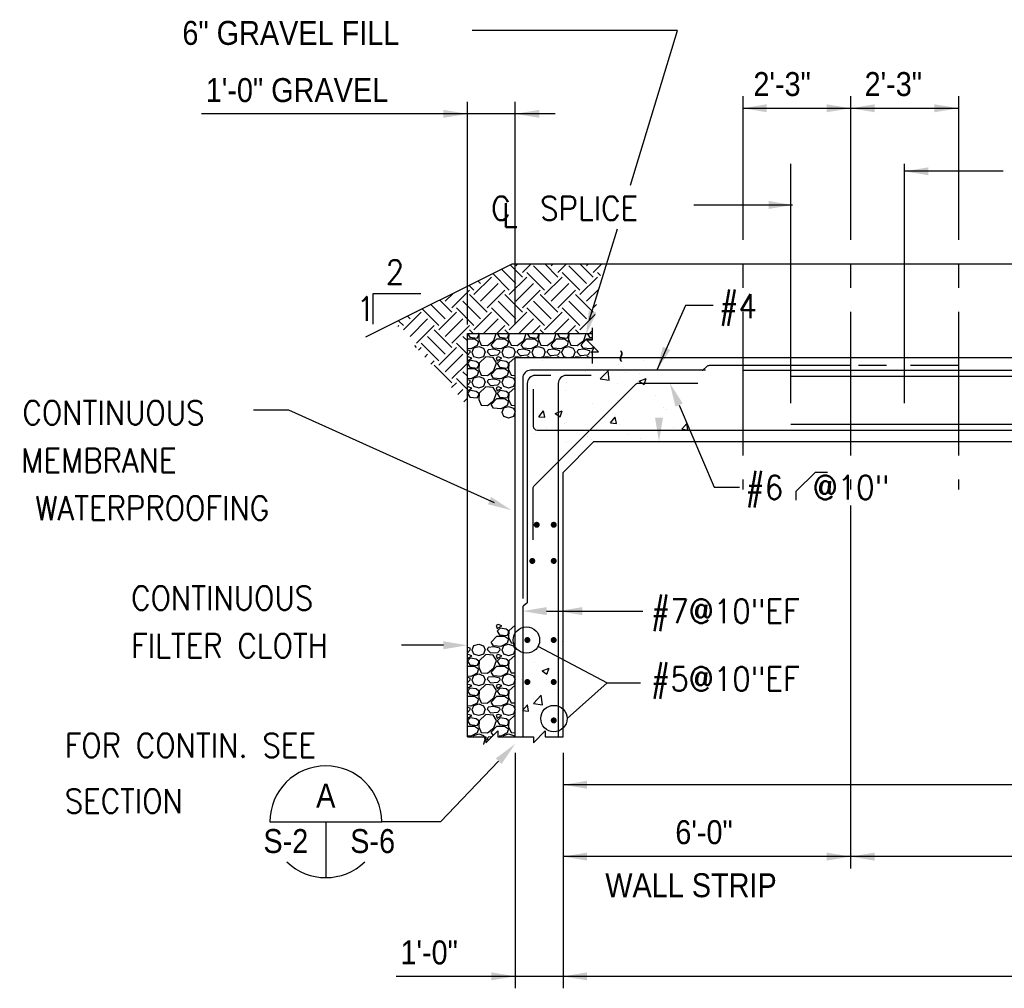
# Model space of a CAD drawing. Extents: x -132 to 3250, y 149 to 2856.
# Tile 1 of 41: x -73 to 420, y 842 to 1328. Entities that reach past the tile are written whole.
import ezdxf
from ezdxf.enums import TextEntityAlignment as Align

# ---------------------------------------------------------------- set-up
doc = ezdxf.new("R2010")
doc.units = 0
doc.header["$LTSCALE"] = 96
doc.header["$MEASUREMENT"] = 0
for name, pattern in [('CENTER', [2, 1.25, -0.25, 0.25, -0.25]), ('CENTER2', [1.125, 0.75, -0.125, 0.125, -0.125]), ('HIDDEN', [0.375, 0.25, -0.125])]:
    doc.linetypes.add(name, pattern=pattern)
doc.layers.get('0').update_dxf_attribs({"color": 2, "linetype": 'CONTINUOUS'})
for name, color, linetype in [('101', 1, 'CONTINUOUS'), ('102', 2, 'CONTINUOUS'), ('103', 3, 'CONTINUOUS'), ('104', 4, 'CONTINUOUS'), ('105', 5, 'CONTINUOUS'), ('TEXT', 2, 'CONTINUOUS')]:
    doc.layers.add(name, color=color, linetype=linetype)
doc.styles.add('1-8', font='simplex', dxfattribs={"height": 0.425197})
doc.styles.add('SX-FRAC', font='SX-FRAC.shx', dxfattribs={"width": 0.9, "height": 1.322835})

# ---------------------------------------------------------------- blocks, each defined once
blk = doc.blocks.new('*X15')
at = {"color": 0}
for p, q in [((414.36, 1779.36), (414.31, 1779.31)), ((414.31, 1779.29), (415.5, 1777.5)), ((414.31, 1776.75), (417.9, 1776.75)), ((415.5, 1777.5), (419.25, 1777.05)), ((417.9, 1776.77), (419.85, 1775.42)), ((419.25, 1777.05), (420, 1778.4)), ((420.01, 1779.29), (419.93, 1779.36)), ((419.99, 1776.31), (421.19, 1773.46)), ((420.14, 1779.36), (420, 1776.3)), ((420, 1778.4), (420, 1779.3)), ((424.35, 1773.32), (427.65, 1775.87)), ((426.3, 1773.75), (429, 1776.75)), ((427.65, 1775.85), (428.77, 1779.36)), ((429, 1776.75), (432.9, 1776.75)), ((429.36, 1779.36), (429.3, 1779.3)), ((429.3, 1779.3), (430.5, 1777.5)), ((430.5, 1777.5), (434.25, 1777.05)), ((432.9, 1776.77), (434.85, 1775.42)), ((434.25, 1777.05), (435, 1778.4)), ((435.01, 1779.29), (434.93, 1779.36)), ((434.99, 1776.31), (436.19, 1773.46)), ((435.14, 1779.36), (435, 1776.3)), ((435, 1778.4), (435, 1779.3)), ((439.35, 1773.32), (442.65, 1775.87)), ((441.3, 1773.75), (444, 1776.75)), ((442.65, 1775.85), (443.77, 1779.36)), ((444, 1776.75), (447.9, 1776.75)), ((444.36, 1779.36), (444.3, 1779.3)), ((444.3, 1779.3), (445.5, 1777.5)), ((445.5, 1777.5), (449.25, 1777.05)), ((447.9, 1776.77), (449.85, 1775.42)), ((449.25, 1777.05), (450, 1778.4)), ((450.01, 1779.29), (449.93, 1779.36)), ((449.99, 1776.31), (451.19, 1773.46)), ((450.14, 1779.36), (450, 1776.3)), ((450, 1778.4), (450, 1779.3)), ((454.35, 1773.32), (457.65, 1775.87)), ((456.3, 1773.75), (459, 1776.75)), ((457.65, 1775.85), (458.77, 1779.36)), ((459, 1776.75), (462.9, 1776.75)), ((459.36, 1779.36), (459.3, 1779.3)), ((459.3, 1779.3), (460.5, 1777.5)), ((460.5, 1777.5), (464.25, 1777.05)), ((462.9, 1776.77), (464.85, 1775.42)), ((464.25, 1777.05), (465, 1778.4)), ((465.01, 1779.29), (464.93, 1779.36)), ((464.99, 1776.31), (466.19, 1773.46)), ((465.14, 1779.36), (465, 1776.3)), ((465, 1778.4), (465, 1779.3)), ((469.35, 1773.32), (472.65, 1775.87)), ((471.3, 1773.75), (474, 1776.75)), ((472.65, 1775.85), (473.77, 1779.36)), ((474, 1776.75), (477, 1776.75)), ((474.36, 1779.36), (474.3, 1779.3)), ((474.3, 1779.3), (475.5, 1777.5)), ((475.5, 1777.5), (477, 1777.32)), ((416.09, 1771.67), (414.31, 1771.81)), ((415.65, 1770.75), (414.31, 1771.09)), ((415.8, 1770), (415.65, 1770.75)), ((419.26, 1773.29), (416.11, 1771.64)), ((416.7, 1770), (417.6, 1772.1)), ((417.6, 1772.1), (420, 1772.85)), ((419.85, 1775.4), (419.25, 1773.3)), ((420, 1772.85), (422.4, 1771.95)), ((421.19, 1773.44), (424.34, 1773.29)), ((422.4, 1771.95), (423.3, 1770)), ((424.35, 1770), (424.8, 1771.2)), ((427.66, 1771.49), (424.81, 1771.19)), ((427.36, 1771.95), (426.31, 1773.75)), ((431.09, 1771.67), (427.34, 1771.97)), ((430.65, 1770.75), (427.65, 1771.5)), ((430.8, 1770), (430.65, 1770.75)), ((434.26, 1773.29), (431.11, 1771.64)), ((431.7, 1770), (432.6, 1772.1)), ((432.6, 1772.1), (435, 1772.85)), ((434.85, 1775.4), (434.25, 1773.3)), ((435, 1772.85), (437.4, 1771.95)), ((436.19, 1773.44), (439.34, 1773.29)), ((437.4, 1771.95), (438.3, 1770)), ((439.35, 1770), (439.8, 1771.2)), ((442.66, 1771.49), (439.81, 1771.19)), ((442.36, 1771.95), (441.31, 1773.75)), ((446.09, 1771.67), (442.34, 1771.97)), ((445.65, 1770.75), (442.65, 1771.5)), ((445.8, 1770), (445.65, 1770.75)), ((449.26, 1773.29), (446.11, 1771.64)), ((446.7, 1770), (447.6, 1772.1)), ((447.6, 1772.1), (450, 1772.85)), ((449.85, 1775.4), (449.25, 1773.3)), ((450, 1772.85), (452.4, 1771.95)), ((451.19, 1773.44), (454.34, 1773.29)), ((452.4, 1771.95), (453.3, 1770)), ((454.35, 1770), (454.8, 1771.2)), ((457.66, 1771.49), (454.81, 1771.19)), ((457.36, 1771.95), (456.31, 1773.75)), ((461.09, 1771.67), (457.34, 1771.97)), ((460.65, 1770.75), (457.65, 1771.5)), ((460.8, 1770), (460.65, 1770.75)), ((464.26, 1773.29), (461.11, 1771.64)), ((461.7, 1770), (462.6, 1772.1)), ((462.6, 1772.1), (465, 1772.85)), ((464.85, 1775.4), (464.25, 1773.3)), ((465, 1772.85), (467.4, 1771.95)), ((466.19, 1773.44), (469.34, 1773.29)), ((467.4, 1771.95), (468.3, 1770)), ((469.35, 1770), (469.8, 1771.2)), ((472.66, 1771.49), (469.81, 1771.19)), ((472.36, 1771.95), (471.31, 1773.75)), ((476.09, 1771.67), (472.34, 1771.97)), ((475.65, 1770.75), (472.65, 1771.5)), ((475.8, 1770), (475.65, 1770.75)), ((477.76, 1772.5), (476.11, 1771.64)), ((476.7, 1770), (477.6, 1772.1)), ((477.6, 1772.1), (478.03, 1772.23)), ((414.44, 1768.51), (414.31, 1768.49)), ((414.75, 1767.59), (414.31, 1767.4)), ((414.31, 1765.66), (416.54, 1767)), ((415.8, 1765.8), (414.31, 1764.31)), ((415.8, 1770), (414.45, 1768.5)), ((416.55, 1767), (414.75, 1767.6)), ((418.81, 1765.36), (415.81, 1765.81)), ((416.55, 1770), (417.45, 1767.9)), ((417.44, 1767.89), (419.99, 1767.14)), ((420.01, 1767.14), (422.56, 1767.89)), ((423.6, 1767.6), (420.15, 1764.45)), ((422.55, 1767.9), (423.3, 1770)), ((427.2, 1767.29), (423.6, 1767.59)), ((426, 1768.22), (424.35, 1770.02)), ((429.44, 1768.51), (425.99, 1768.21)), ((428.86, 1764.6), (427.21, 1767.3)), ((429.75, 1767.59), (428.7, 1767.14)), ((428.7, 1767.15), (429.3, 1765.65)), ((429.29, 1765.65), (431.54, 1767)), ((430.8, 1765.8), (429.3, 1764.3)), ((430.8, 1770), (429.45, 1768.5)), ((431.55, 1767), (429.75, 1767.6)), ((433.81, 1765.36), (430.81, 1765.81)), ((431.55, 1770), (432.45, 1767.9)), ((432.44, 1767.89), (434.99, 1767.14)), ((435.01, 1767.14), (437.56, 1767.89)), ((438.28, 1767.3), (435.15, 1764.45)), ((437.55, 1767.9), (438.3, 1770)), ((438.6, 1767.6), (438.34, 1767.36)), ((441.4, 1767.36), (438.6, 1767.59)), ((441, 1768.22), (439.35, 1770.02)), ((444.44, 1768.51), (440.99, 1768.21)), ((444.75, 1767.59), (444.19, 1767.36)), ((445.8, 1770), (444.45, 1768.5)), ((445.48, 1767.36), (444.75, 1767.6)), ((446.55, 1770), (447.45, 1767.9)), ((447.44, 1767.89), (449.27, 1767.36)), ((450.73, 1767.36), (452.56, 1767.89)), ((452.55, 1767.9), (453.3, 1770)), ((453.6, 1767.6), (453.34, 1767.36)), ((456.4, 1767.36), (453.6, 1767.59)), ((456, 1768.22), (454.35, 1770.02)), ((459.44, 1768.51), (455.99, 1768.21)), ((459.75, 1767.59), (459.19, 1767.36)), ((460.8, 1770), (459.45, 1768.5)), ((460.48, 1767.36), (459.75, 1767.6)), ((461.55, 1770), (462.45, 1767.9)), ((462.44, 1767.89), (464.27, 1767.36)), ((465.73, 1767.36), (467.56, 1767.89)), ((467.55, 1767.9), (468.3, 1770)), ((468.6, 1767.6), (468.34, 1767.36)), ((471.4, 1767.36), (468.6, 1767.59)), ((471, 1768.22), (469.35, 1770.02)), ((474.44, 1768.51), (470.99, 1768.21)), ((474.75, 1767.59), (474.19, 1767.36)), ((475.8, 1770), (474.45, 1768.5)), ((475.48, 1767.36), (474.75, 1767.6)), ((476.55, 1770), (477, 1768.93)), ((414.31, 1764.29), (415.5, 1762.5)), ((414.31, 1761.75), (417.9, 1761.75)), ((415.5, 1762.5), (419.25, 1762.05)), ((417.9, 1761.77), (419.85, 1760.42)), ((420.01, 1764.29), (418.81, 1765.34)), ((419.25, 1762.05), (420, 1763.4)), ((419.99, 1761.31), (421.19, 1758.46)), ((420.15, 1764.45), (420, 1761.3)), ((420, 1763.4), (420, 1764.3)), ((424.35, 1758.32), (427.65, 1760.87)), ((426.3, 1758.75), (429, 1761.75)), ((427.65, 1760.85), (428.85, 1764.6)), ((429, 1761.75), (432.9, 1761.75)), ((429.3, 1764.3), (430.5, 1762.5)), ((430.5, 1762.5), (434.25, 1762.05)), ((432.9, 1761.77), (434.85, 1760.42)), ((435.01, 1764.29), (433.81, 1765.34)), ((434.25, 1762.05), (435, 1763.4)), ((434.99, 1761.31), (436.19, 1758.46)), ((435.15, 1764.45), (435, 1761.3)), ((435, 1763.4), (435, 1764.3)), ((416.09, 1756.67), (414.31, 1756.81)), ((415.65, 1755.75), (414.31, 1756.09)), ((419.26, 1758.29), (416.11, 1756.64)), ((416.7, 1755), (417.6, 1757.1)), ((417.6, 1757.1), (420, 1757.85)), ((419.85, 1760.4), (419.25, 1758.3)), ((420, 1757.85), (422.4, 1756.95)), ((421.19, 1758.44), (424.34, 1758.29)), ((422.4, 1756.95), (423.3, 1755)), ((424.35, 1755), (424.8, 1756.2)), ((427.66, 1756.49), (424.81, 1756.19)), ((427.36, 1756.95), (426.31, 1758.75)), ((431.09, 1756.67), (427.34, 1756.97)), ((430.65, 1755.75), (427.65, 1756.5)), ((434.26, 1758.29), (431.11, 1756.64)), ((431.7, 1755), (432.6, 1757.1)), ((432.6, 1757.1), (435, 1757.85)), ((434.85, 1760.4), (434.25, 1758.3)), ((435, 1757.85), (437.4, 1756.95)), ((436.19, 1758.44), (438.28, 1758.35)), ((437.4, 1756.95), (438.28, 1755.04)), ((414.44, 1753.51), (414.31, 1753.49)), ((414.75, 1752.59), (414.31, 1752.4)), ((414.31, 1750.66), (416.54, 1752)), ((415.8, 1755), (414.45, 1753.5)), ((416.55, 1752), (414.75, 1752.6)), ((415.8, 1755), (415.65, 1755.75)), ((416.55, 1755), (417.45, 1752.9)), ((417.44, 1752.89), (419.99, 1752.14)), ((420.01, 1752.14), (422.56, 1752.89)), ((423.6, 1752.6), (420.15, 1749.45)), ((422.55, 1752.9), (423.3, 1755)), ((427.2, 1752.29), (423.6, 1752.59)), ((426, 1753.22), (424.35, 1755.02)), ((429.44, 1753.51), (425.99, 1753.21)), ((428.86, 1749.6), (427.21, 1752.3)), ((429.75, 1752.59), (428.7, 1752.14)), ((428.7, 1752.15), (429.3, 1750.65)), ((429.29, 1750.65), (431.54, 1752)), ((430.8, 1755), (429.45, 1753.5)), ((431.55, 1752), (429.75, 1752.6)), ((430.8, 1755), (430.65, 1755.75)), ((431.55, 1755), (432.45, 1752.9)), ((432.44, 1752.89), (434.99, 1752.14)), ((435.01, 1752.14), (437.56, 1752.89)), ((438.28, 1752.3), (435.15, 1749.45)), ((437.55, 1752.9), (438.28, 1754.94)), ((415.8, 1750.8), (414.31, 1749.31)), ((414.31, 1749.29), (415.5, 1747.5)), ((415.5, 1747.5), (419.25, 1747.05)), ((418.81, 1750.36), (415.81, 1750.81)), ((420.01, 1749.29), (418.81, 1750.34)), ((419.25, 1747.05), (420, 1748.4)), ((419.99, 1746.31), (421.19, 1743.46)), ((420.15, 1749.45), (420, 1746.3)), ((420, 1748.4), (420, 1749.3)), ((426.3, 1743.75), (429, 1746.75)), ((427.65, 1745.85), (428.85, 1749.6)), ((429, 1746.75), (432.9, 1746.75)), ((430.8, 1750.8), (429.3, 1749.3)), ((429.3, 1749.3), (430.5, 1747.5)), ((430.5, 1747.5), (434.25, 1747.05)), ((433.81, 1750.36), (430.81, 1750.81)), ((432.9, 1746.77), (434.85, 1745.42)), ((435.01, 1749.29), (433.81, 1750.34)), ((434.25, 1747.05), (435, 1748.4)), ((434.99, 1746.31), (436.19, 1743.46)), ((435.15, 1749.45), (435, 1746.3)), ((435, 1748.4), (435, 1749.3)), ((421.19, 1743.44), (424.34, 1743.29)), ((424.35, 1743.32), (427.65, 1745.87)), ((427.36, 1741.95), (426.31, 1743.75)), ((431.09, 1741.67), (427.34, 1741.97)), ((434.26, 1743.29), (431.11, 1741.64)), ((431.7, 1740), (432.6, 1742.1)), ((432.6, 1742.1), (435, 1742.85)), ((434.85, 1745.4), (434.25, 1743.3)), ((435, 1742.85), (437.4, 1741.95)), ((436.19, 1743.44), (438.28, 1743.35)), ((437.4, 1741.95), (438.28, 1740.04)), ((431.55, 1740), (432.45, 1737.9)), ((432.44, 1737.89), (434.99, 1737.14)), ((435.01, 1737.14), (437.56, 1737.89)), ((437.55, 1737.9), (438.28, 1739.94))]:
    blk.add_line(p, q, dxfattribs=at)
blk = doc.blocks.new('*X16')
at = {"color": 0}
for p, q in [((429.75, 1557.6), (428.7, 1557.15)), ((428.7, 1557.15), (429.3, 1555.65)), ((429.3, 1555.65), (431.55, 1557)), ((430.8, 1555.8), (429.3, 1554.3)), ((429.3, 1554.3), (430.5, 1552.5)), ((431.55, 1557), (429.75, 1557.6)), ((433.81, 1555.35), (430.81, 1555.8)), ((435.01, 1554.29), (433.81, 1555.34)), ((435.15, 1554.45), (435, 1551.3)), ((435, 1553.4), (435, 1554.3)), ((438.28, 1557.3), (435.15, 1554.45)), ((426.3, 1548.75), (429, 1551.75)), ((427.36, 1546.95), (426.31, 1548.75)), ((429, 1551.75), (432.9, 1551.75)), ((430.5, 1552.5), (434.25, 1552.05)), ((432.9, 1551.76), (434.85, 1550.41)), ((434.25, 1552.05), (435, 1553.4)), ((434.85, 1550.4), (434.25, 1548.3)), ((434.99, 1551.31), (436.19, 1548.46)), ((415.65, 1545.75), (414.31, 1546.09)), ((415.8, 1545), (414.45, 1543.5)), ((415.8, 1545), (415.65, 1545.75)), ((416.55, 1545), (417.45, 1542.9)), ((416.7, 1545), (417.6, 1547.1)), ((417.6, 1547.1), (420, 1547.85)), ((420, 1547.85), (422.4, 1546.95)), ((422.4, 1546.95), (423.3, 1545)), ((422.55, 1542.9), (423.3, 1545)), ((424.35, 1545), (424.8, 1546.2)), ((426, 1543.22), (424.35, 1545.02)), ((427.66, 1546.49), (424.81, 1546.19)), ((431.09, 1546.67), (427.34, 1546.97)), ((430.65, 1545.75), (427.65, 1546.5)), ((430.8, 1545), (429.45, 1543.5)), ((430.8, 1545), (430.65, 1545.75)), ((434.26, 1548.29), (431.11, 1546.64)), ((431.55, 1545), (432.45, 1542.9)), ((431.7, 1545), (432.6, 1547.1)), ((432.6, 1547.1), (435, 1547.85)), ((435, 1547.85), (437.4, 1546.95)), ((436.2, 1548.45), (438.28, 1548.35)), ((437.4, 1546.95), (438.28, 1545.04)), ((437.55, 1542.9), (438.28, 1544.95)), ((414.44, 1543.51), (414.31, 1543.49)), ((414.75, 1542.6), (414.31, 1542.41)), ((414.31, 1540.66), (416.55, 1542)), ((415.8, 1540.8), (414.31, 1539.31)), ((414.31, 1539.29), (415.5, 1537.5)), ((416.55, 1542), (414.75, 1542.6)), ((418.81, 1540.35), (415.81, 1540.8)), ((417.44, 1542.89), (419.99, 1542.14)), ((420.01, 1539.29), (418.81, 1540.34)), ((420.15, 1539.45), (420, 1536.3)), ((420, 1538.4), (420, 1539.3)), ((420.01, 1542.14), (422.55, 1542.89)), ((423.6, 1542.6), (420.15, 1539.45)), ((427.2, 1542.29), (423.6, 1542.59)), ((429.44, 1543.51), (425.99, 1543.21)), ((428.86, 1539.6), (427.21, 1542.3)), ((427.65, 1535.85), (428.85, 1539.6)), ((429.75, 1542.6), (428.7, 1542.15)), ((428.7, 1542.15), (429.3, 1540.65)), ((429.3, 1540.65), (431.55, 1542)), ((430.8, 1540.8), (429.3, 1539.3)), ((429.3, 1539.3), (430.5, 1537.5)), ((431.55, 1542), (429.75, 1542.6)), ((433.81, 1540.35), (430.81, 1540.8)), ((432.44, 1542.89), (434.99, 1542.14)), ((435.01, 1539.29), (433.81, 1540.34)), ((435.15, 1539.45), (435, 1536.3)), ((435, 1538.4), (435, 1539.3)), ((435.01, 1542.14), (437.55, 1542.89)), ((438.28, 1542.3), (435.15, 1539.45)), ((414.31, 1536.75), (417.9, 1536.75)), ((415.5, 1537.5), (419.25, 1537.05)), ((417.9, 1536.76), (419.85, 1535.41)), ((419.25, 1537.05), (420, 1538.4)), ((419.85, 1535.4), (419.25, 1533.3)), ((419.99, 1536.31), (421.19, 1533.46)), ((424.35, 1533.31), (427.65, 1535.86)), ((426.3, 1533.75), (429, 1536.75)), ((429, 1536.75), (432.9, 1536.75)), ((430.5, 1537.5), (434.25, 1537.05)), ((432.9, 1536.76), (434.85, 1535.41)), ((434.25, 1537.05), (435, 1538.4)), ((434.85, 1535.4), (434.25, 1533.3)), ((434.99, 1536.31), (436.19, 1533.46)), ((416.09, 1531.67), (414.31, 1531.81)), ((415.65, 1530.75), (414.31, 1531.09)), ((415.8, 1530), (414.45, 1528.5)), ((415.8, 1530), (415.65, 1530.75)), ((419.26, 1533.29), (416.11, 1531.64)), ((416.55, 1530), (417.45, 1527.9)), ((416.7, 1530), (417.6, 1532.1)), ((417.6, 1532.1), (420, 1532.85)), ((420, 1532.85), (422.4, 1531.95)), ((421.2, 1533.45), (424.35, 1533.3)), ((422.4, 1531.95), (423.3, 1530)), ((422.55, 1527.9), (423.3, 1530)), ((424.35, 1530), (424.8, 1531.2)), ((426, 1528.22), (424.35, 1530.02)), ((427.66, 1531.49), (424.81, 1531.19)), ((427.36, 1531.95), (426.31, 1533.75)), ((431.09, 1531.67), (427.34, 1531.97)), ((430.65, 1530.75), (427.65, 1531.5)), ((430.8, 1530), (429.45, 1528.5)), ((430.8, 1530), (430.65, 1530.75)), ((434.26, 1533.29), (431.11, 1531.64)), ((431.55, 1530), (432.45, 1527.9)), ((431.7, 1530), (432.6, 1532.1)), ((432.6, 1532.1), (435, 1532.85)), ((435, 1532.85), (437.4, 1531.95)), ((436.2, 1533.45), (438.28, 1533.35)), ((437.4, 1531.95), (438.28, 1530.04)), ((437.55, 1527.9), (438.28, 1529.95)), ((414.44, 1528.51), (414.31, 1528.49)), ((414.75, 1527.6), (414.31, 1527.41)), ((414.31, 1525.66), (416.55, 1527)), ((415.8, 1525.8), (414.31, 1524.31)), ((414.31, 1524.29), (415.5, 1522.5)), ((416.55, 1527), (414.75, 1527.6)), ((418.81, 1525.35), (415.81, 1525.8)), ((417.44, 1527.89), (419.99, 1527.14)), ((420.01, 1524.29), (418.81, 1525.34)), ((420.15, 1524.45), (420, 1521.3)), ((420, 1523.4), (420, 1524.3)), ((420.01, 1527.14), (422.55, 1527.89)), ((423.6, 1527.6), (420.15, 1524.45)), ((427.2, 1527.29), (423.6, 1527.59)), ((429.44, 1528.51), (425.99, 1528.21)), ((428.86, 1524.6), (427.21, 1527.3)), ((427.65, 1520.85), (428.85, 1524.6)), ((429.75, 1527.6), (428.7, 1527.15)), ((428.7, 1527.15), (429.3, 1525.65)), ((429.3, 1525.65), (431.55, 1527)), ((430.8, 1525.8), (429.3, 1524.3)), ((429.3, 1524.3), (430.5, 1522.5)), ((431.55, 1527), (429.75, 1527.6)), ((433.81, 1525.35), (430.81, 1525.8)), ((432.44, 1527.89), (434.99, 1527.14)), ((435.01, 1524.29), (433.81, 1525.34)), ((435.15, 1524.45), (435, 1521.3)), ((435, 1523.4), (435, 1524.3)), ((435.01, 1527.14), (437.55, 1527.89)), ((438.28, 1527.3), (435.15, 1524.45)), ((414.31, 1521.75), (417.9, 1521.75)), ((415.5, 1522.5), (419.25, 1522.05)), ((417.9, 1521.76), (419.85, 1520.41)), ((419.25, 1522.05), (420, 1523.4)), ((419.85, 1520.4), (419.25, 1518.3)), ((419.99, 1521.31), (421.19, 1518.46)), ((424.35, 1518.31), (427.65, 1520.86)), ((426.3, 1518.75), (429, 1521.75)), ((429, 1521.75), (432.9, 1521.75)), ((430.5, 1522.5), (434.25, 1522.05)), ((432.9, 1521.76), (434.85, 1520.41)), ((434.25, 1522.05), (435, 1523.4)), ((434.85, 1520.4), (434.25, 1518.3)), ((434.99, 1521.31), (436.19, 1518.46)), ((416.09, 1516.67), (414.31, 1516.81)), ((415.65, 1515.75), (414.31, 1516.09)), ((415.8, 1515), (414.45, 1513.5)), ((415.8, 1515), (415.65, 1515.75)), ((419.26, 1518.29), (416.11, 1516.64)), ((416.55, 1515), (417.45, 1512.9)), ((416.7, 1515), (417.6, 1517.1)), ((417.6, 1517.1), (420, 1517.85)), ((420, 1517.85), (422.4, 1516.95)), ((421.2, 1518.45), (424.35, 1518.3)), ((422.4, 1516.95), (423.3, 1515)), ((422.55, 1512.9), (423.3, 1515)), ((424.35, 1515), (424.8, 1516.2)), ((426, 1513.22), (424.35, 1515.02)), ((427.66, 1516.49), (424.81, 1516.19)), ((427.36, 1516.95), (426.31, 1518.75)), ((431.09, 1516.67), (427.34, 1516.97)), ((430.65, 1515.75), (427.65, 1516.5)), ((430.8, 1515), (429.45, 1513.5)), ((430.8, 1515), (430.65, 1515.75)), ((434.26, 1518.29), (431.11, 1516.64)), ((431.55, 1515), (432.45, 1512.9)), ((431.7, 1515), (432.6, 1517.1)), ((432.6, 1517.1), (435, 1517.85)), ((435, 1517.85), (437.4, 1516.95)), ((436.2, 1518.45), (438.28, 1518.35)), ((437.4, 1516.95), (438.28, 1515.04)), ((437.55, 1512.9), (438.28, 1514.95)), ((414.44, 1513.51), (414.31, 1513.49)), ((414.75, 1512.6), (414.31, 1512.41)), ((414.31, 1510.66), (416.55, 1512)), ((415.8, 1510.8), (414.31, 1509.31)), ((414.31, 1509.29), (415.5, 1507.5)), ((416.55, 1512), (414.75, 1512.6)), ((418.81, 1510.35), (415.81, 1510.8)), ((417.44, 1512.89), (419.99, 1512.14)), ((420.01, 1509.29), (418.81, 1510.34)), ((420.15, 1509.45), (420, 1506.3)), ((420, 1508.4), (420, 1509.3)), ((420.01, 1512.14), (422.55, 1512.89)), ((423.6, 1512.6), (420.15, 1509.45)), ((427.2, 1512.29), (423.6, 1512.59)), ((429.44, 1513.51), (425.99, 1513.21)), ((428.86, 1509.6), (427.21, 1512.3)), ((427.65, 1505.85), (428.85, 1509.6)), ((429.75, 1512.6), (428.7, 1512.15)), ((428.7, 1512.15), (429.3, 1510.65)), ((429.3, 1510.65), (431.55, 1512)), ((430.8, 1510.8), (429.3, 1509.3)), ((429.3, 1509.3), (430.5, 1507.5)), ((431.55, 1512), (429.75, 1512.6)), ((433.81, 1510.35), (430.81, 1510.8)), ((432.44, 1512.89), (434.99, 1512.14)), ((435.01, 1509.29), (433.81, 1510.34)), ((435.15, 1509.45), (435, 1506.3)), ((435, 1508.4), (435, 1509.3)), ((435.01, 1512.14), (437.55, 1512.89)), ((438.28, 1512.3), (435.15, 1509.45)), ((414.31, 1506.75), (417.9, 1506.75)), ((415.5, 1507.5), (419.25, 1507.05)), ((417.9, 1506.76), (419.85, 1505.41)), ((419.25, 1507.05), (420, 1508.4)), ((419.85, 1505.4), (419.25, 1503.3)), ((419.99, 1506.31), (421.19, 1503.46)), ((424.35, 1503.31), (427.65, 1505.86)), ((426.3, 1503.75), (429, 1506.75)), ((429, 1506.75), (432.9, 1506.75)), ((430.5, 1507.5), (434.25, 1507.05)), ((432.9, 1506.76), (434.85, 1505.41)), ((434.25, 1507.05), (435, 1508.4)), ((434.85, 1505.4), (434.25, 1503.3)), ((434.99, 1506.31), (436.19, 1503.46)), ((416.09, 1501.67), (414.31, 1501.81)), ((419.26, 1503.29), (416.11, 1501.64)), ((417.27, 1501.33), (417.6, 1502.1)), ((417.6, 1502.1), (420, 1502.85)), ((420, 1502.85), (422.4, 1501.95)), ((421.2, 1503.45), (424.35, 1503.3)), ((422.4, 1501.95), (423.3, 1500)), ((422.55, 1497.9), (423.3, 1500)), ((424.35, 1500), (424.8, 1501.2)), ((424.66, 1499.68), (424.35, 1500.02)), ((426.32, 1501.35), (424.81, 1501.19)), ((427.2, 1502.23), (426.31, 1503.75)), ((431.09, 1501.67), (430.31, 1501.73)), ((434.26, 1503.29), (431.11, 1501.64)), ((432.27, 1501.33), (432.6, 1502.1)), ((432.6, 1502.1), (435, 1502.85)), ((435, 1502.85), (437.4, 1501.95)), ((436.2, 1503.45), (438.28, 1503.35)), ((437.4, 1501.95), (437.68, 1501.33)), ((422.31, 1497.82), (422.55, 1497.89))]:
    blk.add_line(p, q, dxfattribs=at)
blk = doc.blocks.new('*X18')
at = {"color": 0}
for p, q in [((438.63, 887.2), (439.66, 888.23)), ((441.94, 883.88), (446.29, 888.23)), ((459.62, 881.67), (453.06, 888.23)), ((456.3, 887.2), (457.34, 888.23)), ((459.62, 883.88), (463.97, 888.23)), ((477.3, 881.67), (470.74, 888.23)), ((473.98, 887.2), (475.02, 888.23)), ((477.3, 883.88), (481.64, 888.23)), ((435.31, 875.04), (427, 883.36)), ((438.63, 878.36), (431.41, 885.57)), ((441.94, 881.67), (435.83, 887.78)), ((452.99, 875.04), (444.15, 883.88)), ((456.3, 878.36), (447.47, 887.2)), ((470.67, 875.04), (461.83, 883.88)), ((473.98, 878.36), (465.14, 887.2)), ((481.04, 882.35), (479.51, 883.88)), ((417.63, 872.83), (426.47, 881.67)), ((420.95, 878.36), (419.63, 879.68)), ((420.95, 869.52), (429.79, 878.36)), ((424.26, 881.67), (424.05, 881.89)), ((435.31, 872.83), (444.15, 881.67)), ((438.63, 869.52), (447.47, 878.36)), ((452.99, 872.83), (461.83, 881.67)), ((456.3, 869.52), (465.14, 878.36)), ((470.67, 872.83), (479.51, 881.67)), ((403.27, 869.52), (407.23, 873.48)), ((406.59, 866.21), (415.43, 875.04)), ((417.63, 875.04), (415.21, 877.47)), ((424.26, 866.21), (433.1, 875.04)), ((441.94, 866.21), (450.78, 875.04)), ((459.62, 866.21), (468.46, 875.04)), ((473.98, 869.52), (480.1, 875.64)), ((406.59, 864), (400.48, 870.1)), ((420.95, 860.68), (412.11, 869.52)), ((424.26, 864), (415.43, 872.83)), ((438.63, 860.68), (429.79, 869.52)), ((441.94, 864), (433.1, 872.83)), ((456.3, 860.68), (447.47, 869.52)), ((459.62, 864), (450.78, 872.83)), ((473.98, 860.68), (465.14, 869.52)), ((477.3, 864), (468.46, 872.83)), ((382.28, 855.16), (391.12, 864)), ((388.91, 864), (388.69, 864.21)), ((399.96, 857.37), (391.64, 865.68)), ((403.27, 860.68), (396.06, 867.89)), ((399.96, 855.16), (408.8, 864)), ((417.63, 857.37), (408.8, 866.21)), ((417.63, 855.16), (426.47, 864)), ((435.31, 857.37), (426.47, 866.21)), ((435.31, 855.16), (444.15, 864)), ((452.99, 857.37), (444.15, 866.21)), ((452.99, 855.16), (461.83, 864)), ((470.67, 857.37), (461.83, 866.21)), ((477.3, 866.21), (479.03, 867.94)), ((382.28, 857.37), (379.85, 859.79)), ((385.59, 860.68), (384.27, 862)), ((385.59, 851.84), (394.43, 860.68)), ((403.27, 851.84), (412.11, 860.68)), ((422.46, 853.36), (429.79, 860.68)), ((440.14, 853.36), (447.47, 860.68)), ((457.82, 853.36), (465.14, 860.68)), ((470.67, 855.16), (478.32, 862.81)), ((379.55, 856.84), (380.07, 857.37)), ((388.91, 848.53), (397.75, 857.37)), ((406.59, 846.32), (397.75, 855.16)), ((406.59, 848.53), (415.43, 857.37)), ((417.23, 853.36), (415.43, 855.16)), ((429.09, 853.36), (433.1, 857.37)), ((434.9, 853.36), (433.1, 855.16)), ((446.77, 853.36), (450.78, 857.37)), ((452.58, 853.36), (450.78, 855.16)), ((464.45, 853.36), (468.46, 857.37)), ((470.26, 853.36), (468.46, 855.16)), ((475.5, 853.36), (477.25, 855.11)), ((399.96, 839.69), (391.12, 848.53)), ((403.27, 843), (394.43, 851.84)), ((414.31, 843.02), (408.8, 848.53)), ((414.31, 849.65), (412.11, 851.84)), ((388.91, 846.32), (387.94, 847.29)), ((389.88, 845.08), (391.12, 846.32)), ((399.96, 837.48), (408.8, 846.32)), ((392.98, 841.55), (394.43, 843)), ((396.08, 838.02), (397.75, 839.69)), ((403.27, 834.17), (412.11, 843)), ((406.59, 830.85), (414.31, 838.57)), ((406.59, 828.64), (397.75, 837.48)), ((414.31, 831.97), (412.11, 834.17)), ((406.41, 826.26), (408.8, 828.64)), ((414.31, 825.34), (408.8, 830.85)), ((409.51, 822.73), (412.11, 825.33)), ((412.61, 819.2), (414.31, 820.89))]:
    blk.add_line(p, q, dxfattribs=at)
blk = doc.blocks.new('*X19')
at = {"color": 0}
for p, q in [((461.81, 698.9), (461.81, 698.9)), ((458.81, 691.8), (458.81, 691.8)), ((447.85, 688.57), (447.85, 688.57)), ((451.72, 684.38), (455.22, 685.72)), ((454.21, 682.7), (455.22, 685.72)), ((460.37, 690.22), (460.37, 690.22)), ((451.72, 684.38), (454.21, 682.7)), ((441.32, 680.2), (441.32, 680.2)), ((453.79, 679.75), (453.79, 679.75)), ((447.44, 668), (451.34, 672.06)), ((451.89, 667.31), (451.34, 672.06)), ((458.2, 675.15), (458.2, 675.15)), ((441.99, 664.38), (444.4, 667.25)), ((444.98, 664.12), (444.41, 667.25)), ((447.22, 670.5), (447.22, 670.5)), ((447.44, 668), (451.89, 667.32)), ((441.99, 664.38), (444.98, 664.12)), ((457.59, 658.51), (457.59, 658.51)), ((458.28, 653.53), (458.28, 653.53))]:
    blk.add_line(p, q, dxfattribs=at)
blk = doc.blocks.new('*X20')
at = {"color": 0}
for p, q in [((452.17, 839.86), (452.17, 839.86)), ((502.57, 839.69), (502.57, 839.69)), ((438.31, 837.85), (438.31, 837.85)), ((446.99, 835.35), (446.99, 835.35)), ((458.47, 833.88), (458.47, 833.88)), ((473.68, 834.23), (473.68, 834.23)), ((480.92, 830.67), (484.81, 834.73)), ((485.37, 829.98), (484.81, 834.73)), ((490.05, 838.04), (490.05, 838.04)), ((493.31, 833.89), (493.31, 833.89)), ((439.54, 831.39), (439.54, 831.39)), ((464.15, 828.88), (464.15, 828.88)), ((480.92, 830.67), (485.37, 829.98)), ((500.37, 833.1), (500.37, 833.1)), ((500.38, 829.41), (503.88, 830.75)), ((500.38, 829.41), (502.87, 827.73)), ((502.87, 827.73), (503.88, 830.75)), ((463.67, 824.96), (463.67, 824.96)), ((489.35, 828.48), (489.35, 828.48)), ((489.41, 819.97), (489.41, 819.97)), ((508.35, 822.46), (508.35, 822.46)), ((445.32, 814.16), (445.32, 814.16)), ((450.11, 811.68), (452.52, 814.55)), ((453.1, 811.42), (452.52, 814.55)), ((458.37, 813.28), (461.87, 814.63)), ((460.86, 811.6), (461.87, 814.63)), ((476.9, 818.32), (476.9, 818.32)), ((512.4, 816.39), (512.4, 816.39)), ((513.99, 815.03), (513.99, 815.03)), ((450.11, 811.68), (453.1, 811.42)), ((458.37, 813.28), (460.86, 811.61)), ((483.24, 811.38), (483.24, 811.38)), ((485.97, 808.54), (488.38, 811.42)), ((488.96, 808.28), (488.38, 811.42)), ((488.74, 811.83), (488.74, 811.83)), ((454.09, 806.38), (454.09, 806.38)), ((463.07, 808.31), (463.07, 808.31)), ((463.95, 808.68), (463.95, 808.68)), ((485.97, 808.54), (488.96, 808.28)), ((490.64, 807.55), (490.64, 807.55)), ((517.33, 806.42), (517.33, 806.42)), ((521.83, 805.41), (524.24, 808.28)), ((521.83, 805.41), (524.82, 805.14)), ((524.82, 805.14), (524.24, 808.28)), ((526.78, 806.9), (526.78, 806.9)), ((447.8, 803.09), (447.8, 803.09)), ((474.49, 801.96), (474.49, 801.96)), ((476.26, 800.25), (476.26, 800.25)), ((495.2, 802.74), (495.2, 802.74)), ((501.18, 800.83), (501.18, 800.83)), ((527.87, 799.71), (527.87, 799.71)), ((463.74, 798.6), (463.74, 798.6))]:
    blk.add_line(p, q, dxfattribs=at)

msp = doc.modelspace()

# ---------------------------------------------------------------- linework, layer by layer
at = {"layer": '101'}
for p, q in [((256.22105, 1322.22877), (153.32174, 1322.22877)), ((232.61522, 1244.86988), (256.22105, 1322.22877)), ((150.86198, 1175.03415), (150.86198, 1286.54942)), ((174.86198, 1175.03415), (174.86198, 1286.54942)), ((288.86198, 1283.33509), (396.86198, 1283.33509)), ((194.83375, 1280.54942), (17.7648, 1280.54942)), ((419.25215, 1251.75114), (369.86198, 1251.75114)), ((264.35265, 1234.86572), (313.74283, 1234.86572)), ((212.01163, 1177.52617), (226.00473, 1222.85102)), ((127.58302, 1190.31868), (103.58302, 1190.31868)), ((103.58302, 1190.31868), (103.58302, 1175.15177)), ((260.1685, 1184.53014), (245.78498, 1152.05384)), ((273.95752, 1184.53014), (260.1685, 1184.53014)), ((256.94328, 1134.61516), (274.43916, 1093.54212)), ((43.70086, 1132.25768), (61.22901, 1132.25768)), ((61.22901, 1132.25768), (164.22377, 1085.84035)), ((274.43916, 1093.54212), (287.22757, 1093.54212)), ((342.86198, 1084.24134), (342.86198, 913.46009)), ((342.86198, 1084.24134), (342.86198, 902.33509)), ((190.58073, 1031.35943), (238.69788, 1031.35943)), ((138.86198, 1014.24035), (117.88843, 1014.24035)), ((186.17983, 1013.86762), (220.94851, 995.36971)), ((220.94851, 995.36971), (200.84399, 977.60527)), ((220.94851, 995.36971), (237.62216, 995.36971)), ((174.86198, 960.33509), (174.86198, 842.33509)), ((198.86198, 960.33509), (198.86198, 842.33509)), ((166.55383, 956.15575), (137.42755, 925.8002)), ((1334.86198, 944.33509), (198.86198, 944.33509)), ((137.42755, 925.8002), (107.96212, 925.8002)), ((1369.99723, 908.33509), (198.86198, 908.33509)), ((1334.86198, 848.33509), (115.22742, 848.33509))]:
    msp.add_line(p, q, dxfattribs=at)
at = {"layer": '101', "linetype": 'CENTER2'}
for p, q in [((288.86198, 1289.33509), (288.86198, 1092.24134)), ((342.86198, 1289.33509), (342.86198, 1092.24134)), ((396.86198, 1289.33509), (396.86198, 1092.24134))]:
    msp.add_line(p, q, dxfattribs=at)
at = {"layer": '101', "linetype": 'CENTER'}
for p, q in [((312.86198, 1135.52259), (312.86198, 1257.75114)), ((369.86198, 1135.52259), (369.86198, 1257.75114))]:
    msp.add_line(p, q, dxfattribs=at)
at = {"layer": '101'}
for centre in [(180.45573, 1016.86671), (194.23698, 977.52296)]:
    msp.add_circle(centre, 6.60753, dxfattribs=at)
for points in [[(138.86198, 1282.54942), (138.86198, 1278.54942), (150.86198, 1280.54942)], [(186.86198, 1278.54942), (186.86198, 1282.54942), (174.86198, 1280.54942)], [(300.86198, 1281.33509), (300.86198, 1285.33509), (288.86198, 1283.33509)], [(330.86198, 1281.33509), (330.86198, 1285.33509), (342.86198, 1283.33509)], [(354.86198, 1281.33509), (354.86198, 1285.33509), (342.86198, 1283.33509)], [(384.86198, 1281.33509), (384.86198, 1285.33509), (396.86198, 1283.33509)], [(381.86198, 1253.75114), (381.86198, 1249.75114), (369.86198, 1251.75114)], [(301.74283, 1232.86572), (301.74283, 1236.86572), (313.74283, 1234.86572)], [(215.54524, 1180.89554), (211.69935, 1181.99517), (210.32342, 1169.9077)], [(252.4731, 1162.21598), (248.81575, 1163.83579), (245.78498, 1152.05384)], [(255.10326, 1133.83137), (258.78329, 1135.39896), (252.24052, 1145.65527)], [(248.86198, 1128.27259), (244.86198, 1128.27259), (246.86198, 1116.27259)], [(162.79096, 1088.53996), (161.1853, 1084.87638), (172.97888, 1081.89118)], [(190.58073, 1029.35943), (190.58073, 1033.35943), (178.58073, 1031.35943)], [(208.39323, 1029.35943), (208.39323, 1033.35943), (196.39323, 1031.35943)], [(138.86198, 1016.24035), (138.86198, 1012.24035), (150.86198, 1014.24035)], [(165.1107, 957.54044), (167.99696, 954.77106), (174.86198, 964.81454)], [(210.86198, 942.33509), (210.86198, 946.33509), (198.86198, 944.33509)], [(210.86198, 906.33509), (210.86198, 910.33509), (198.86198, 908.33509)], [(330.86198, 906.33509), (330.86198, 910.33509), (342.86198, 908.33509)], [(354.86198, 906.33509), (354.86198, 910.33509), (342.86198, 908.33509)], [(162.86198, 846.33509), (162.86198, 850.33509), (174.86198, 848.33509)], [(210.86198, 846.33509), (210.86198, 850.33509), (198.86198, 848.33509)]]:
    msp.add_solid(points, dxfattribs=at)
at = {"layer": '102'}
for p, q in [((173.28943, 1205.33509), (1334.86198, 1205.33509)), ((150.86198, 1170.46009), (213.55854, 1170.46009)), ((150.86198, 968.33509), (150.86198, 1170.46009)), ((51.96212, 925.8002), (107.96212, 925.8002)), ((79.96212, 925.8002), (79.96212, 897.8002))]:
    msp.add_line(p, q, dxfattribs=at)
for points in [[(100.0779, 1168.72932), (173.28943, 1205.33509)], [(213.55854, 1155.36087), (213.55854, 1161.36087), (216.55854, 1161.36087), (210.55854, 1167.36087), (213.55854, 1167.36087), (213.55854, 1173.36087)], [(150.86198, 968.33509), (160.05903, 968.33509), (160.05903, 965.33509), (166.05903, 971.33509), (166.05903, 968.33509), (174.83565, 968.33509)], [(174.83565, 968.33509), (183.9304, 968.33509), (183.9304, 965.33509), (189.9304, 971.33509), (189.9304, 968.33509), (198.86198, 968.33509)]]:
    msp.add_lwpolyline(points, dxfattribs=at)
at = {"layer": '103'}
for points in [[(227.18651, 1158.46009), (1334.86198, 1158.46009)], [(198.86198, 968.33509), (198.86198, 1100.89095), (214.24361, 1116.27259), (1334.86198, 1116.27259)]]:
    msp.add_lwpolyline(points, dxfattribs=at)
for start, end in [(0, 180), (225.7685954, 314.2314046)]:
    msp.add_arc((79.96212, 925.8002), 28, start, end, dxfattribs=at)
at = {"layer": '104'}
for p, q in [((343.01823, 1154.36634), (272.06958, 1154.36634)), ((270.65537, 1153.78055), (269.22155, 1152.34673)), ((288.86198, 1152.05384), (1145.72034, 1152.05384))]:
    msp.add_line(p, q, dxfattribs=at)
at = {"layer": '104', "linetype": 'HIDDEN'}
msp.add_lwpolyline([(396.86198, 1154.36634), (346.87459, 1154.36634)], dxfattribs=at)
at = {"layer": '104'}
for points in [[(270.09415, 1152.05384), (182.58073, 1152.05384, 0.414213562), (178.58073, 1148.05384), (178.58073, 1037.67884)], [(192.76823, 1149.42884), (184.89323, 1149.42884, 0.414213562), (180.89323, 1145.42884), (180.89323, 1035.91854, -0.234930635), (180.49667, 1035.12114), (178.97728, 1033.97133, 0.234930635), (178.58073, 1033.17393), (178.58073, 968.33509)], [(212.86198, 1149.42884), (200.39323, 1149.42884, 0.414213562), (196.39323, 1145.42884), (196.39323, 968.33509)], [(183.86198, 1067.02259), (183.86198, 1092.88166, -0.198912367), (184.44776, 1094.29587), (235.11143, 1144.96549, -0.198912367), (236.52564, 1145.55127), (266.32222, 1145.55127)], [(183.86198, 1142.49134), (183.86198, 1124.05384, 0.414213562), (185.86198, 1122.05384), (1334.86198, 1122.05384)]]:
    msp.add_lwpolyline(points, format="xyb", dxfattribs=at)
for points in [[(312.86198, 1149.08509), (1148.86198, 1149.08509)], [(312.86198, 1125.02259), (1148.86198, 1125.02259)]]:
    msp.add_lwpolyline(points, dxfattribs=at)
at = {"layer": '104', "const_width": 1.5}
for points in [[(184.86198, 1074.61634, 1), (186.36198, 1074.61634, 1)], [(193.39323, 1074.61634, 1), (194.89323, 1074.61634, 1)], [(182.64323, 1056.49134, 1), (184.14323, 1056.49134, 1)], [(193.39323, 1056.49134, 1), (194.89323, 1056.49134, 1)], [(180.20573, 1016.86634, 1), (181.70573, 1016.86634, 1)], [(193.39323, 1016.86634, 1), (194.89323, 1016.86634, 1)], [(180.20573, 995.83509, 1), (181.70573, 995.83509, 1)], [(193.39323, 995.83509, 1), (194.89323, 995.83509, 1)], [(193.39323, 976.58509, 1), (194.89323, 976.58509, 1)]]:
    msp.add_lwpolyline(points, format="xyb", close=True, dxfattribs=at)
at = {"layer": '104'}
for centre, radius, start, end in [((272.06958, 1152.36634), 2, 90, 135), ((268.51444, 1153.05384), 1, 270, 315)]:
    msp.add_arc(centre, radius, start, end, dxfattribs=at)
at = {"layer": '105'}
for p, q in [((174.83565, 1158.46009), (227.07267, 1158.46009)), ((174.83565, 968.33509), (174.83565, 1158.46009))]:
    msp.add_line(p, q, dxfattribs=at)
at = {"layer": 'TEXT'}
msp.add_lwpolyline([(315.64897, 1086.93954), (315.64897, 1091.37704), (325.25385, 1100.98306), (331.3101, 1100.98306)], dxfattribs=at)

# ---------------------------------------------------------------- block references
at = {"layer": '101'}
for name, p in [('*X18', (-263.44459, 317.10399)), ('*X15', (-263.44459, -608.89644)), ('*X20', (-263.44459, 317.10399)), ('*X16', (-263.44459, -532.99968)), ('*X19', (-263.44459, 317.10399))]:
    msp.add_blockref(name, p, dxfattribs=at)

# ---------------------------------------------------------------- texts
at = {"layer": '102', "style": 'SX-FRAC', "width": 0.9}
msp.add_text('~', height=9, rotation=270, dxfattribs=at).set_placement((223.54655, 1162.27312))
at = {"layer": 'TEXT', "width": 0.9}
for s, style, p in [('6" GRAVEL FILL', 'SX-FRAC', (8.12401, 1315.10175)), ('1\'-0" GRAVEL', 'SX-FRAC', (19.84026, 1286.4472)), ('2\'-3"', 'SX-FRAC', (294.16074, 1289.46144)), ('2\'-3"', 'SX-FRAC', (349.85618, 1289.46144)), ('C  SPLICE', '1-8', (162.78044, 1227.20391)), ('L', '1-8', (168.23863, 1223.79431)), ('2', '1-8', (109.94833, 1195.20613)), ('1', '1-8', (95.36927, 1176.87299)), ('#4', '1-8', (276.97514, 1178.23524)), ('#6  @10"', '1-8', (290.11198, 1087.3128)), ('CONTINUOUS', '1-8', (-17.52184, 1031.90919)), ('#7@10"EF', '1-8', (242.82487, 1025.33791)), ('FILTER CLOTH', '1-8', (-17.52184, 1008.01352)), ('#5@10"EF', '1-8', (242.82487, 991.41041)), ('FOR CONTIN. SEE', '1-8', (-50.84223, 958.06969)), ('SECTION', '1-8', (-50.84223, 930.17047)), ('6\'-0"', 'SX-FRAC', (255.05245, 914.58098)), ('WALL STRIP', 'SX-FRAC', (219.97317, 887.99025)), ('1\'-0"', 'SX-FRAC', (117.35413, 854.32828))]:
    msp.add_text(s, height=12, dxfattribs=dict(at, style=style)).set_placement(p)
at = {"layer": 'TEXT', "style": '1-8', "width": 0.9}
for s, p in [('CONTINUOUS', (-26.36509, 1124.76825)), ('MEMBRANE', (-33.69853, 1100.87188)), ('WATERPROOFING', (-6.95252, 1076.98033))]:
    msp.add_text(s, height=12, dxfattribs=at).set_placement(p, align=Align.CENTER)
at = {"layer": 'TEXT', "style": 'SX-FRAC', "width": 0.9}
for s, p in [('A', (79.96212, 938.92444)), ('S-2', (59.94432, 916.12988)), ('S-6', (103.42821, 916.12988))]:
    msp.add_text(s, height=12, dxfattribs=at).set_placement(p, align=Align.MIDDLE)

doc.saveas('drawing.dxf')
